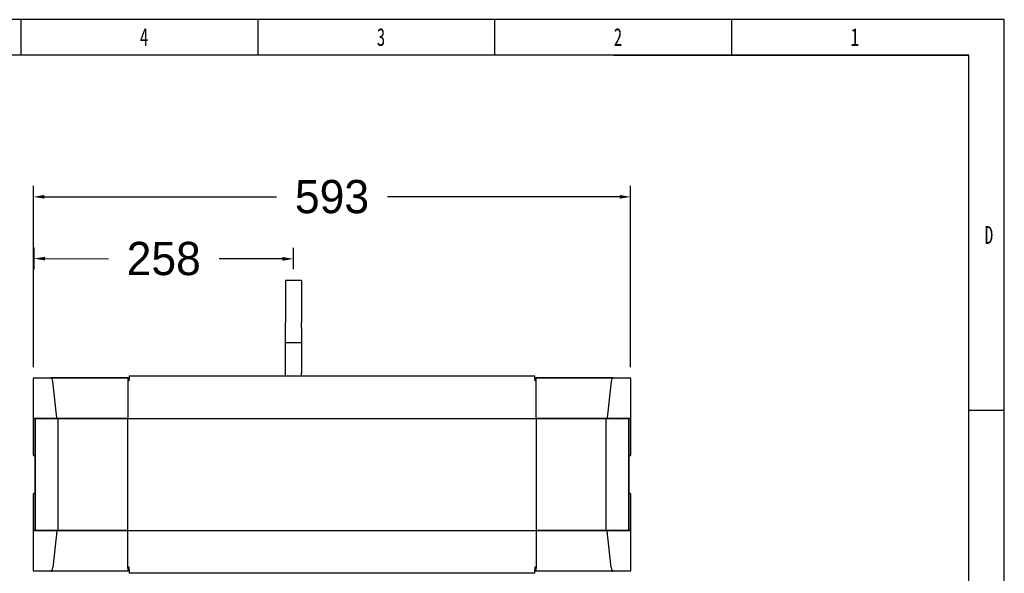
# Model space of a CAD drawing. Header units: millimetres. Extents: x -530 to 1563, y -566 to 914.
# Tile 15 of 15: x 586 to 1563, y 365 to 914. Entities that reach past the tile are written whole.
import ezdxf

# ---------------------------------------------------------------- set-up
doc = ezdxf.new("R2010")
doc.units = ezdxf.units.MM
doc.styles.add('样式 1', font='SimSun.ttf', dxfattribs={"width": 0.7, "height": 2.5})
doc.dimstyles.get("Standard").update_dxf_attribs({"dimtxt": 33, "dimasz": 11, "dimexe": 11, "dimexo": 11, "dimgap": 11, "dimtad": 0, "dimtih": 1, "dimtoh": 1, "dimdsep": 46, "dimtxsty": 'Standard', "dimcen": 0.09, "dimadec": 0, "dimazin": 0, "dimtfac": 1, "dimtofl": 0, "dimtmove": 0, "dimatfit": 3, "dimfxl": 0, "dimtolj": 1, "dimtzin": 0, "dimarcsym": 0})

# ---------------------------------------------------------------- blocks, each defined once
blk = doc.blocks.new('图框')
at = {"lineweight": -3}
for p, q in [((2267.3, 1603.2), (0, 1603.2)), ((1210, 1565), (1210, 1603.2)), ((1464.8, 1565), (1464.8, 1603.2)), ((1719.6, 1565), (1719.6, 1603.2)), ((1974.4, 1565), (1974.4, 1603.2)), ((2267.3, 0), (2267.3, 1603.2)), ((2229.1, 1565), (38.2, 1565)), ((1847.4, 1565), (2229.1, 1565)), ((2229.1, 38.2), (2229.1, 1565)), ((2229.1, 1183.3), (2267.3, 1183.3))]:
    blk.add_line(p, q, dxfattribs=at)
at = {"lineweight": -3, "char_height": 19.085, "attachment_point": 1, "style": '样式 1'}
for s, insert, width in [('{\\fSimSun|b0|i0|c134|p2;4}', (1337.7, 1594.1), 9.306), ('{\\fSimSun|b0|i0|c134|p2;3}', (1592.5, 1594.1), 7.98), ('{\\fSimSun|b0|i0|c134|p2;2}', (1847.3, 1594.1), 9.306), ('{\\fSimSun|b0|i0|c134|p2;1}', (2102.1, 1594.1), 5.899), ('{\\fSimSun|b0|i0|c134|p2;D}', (2246.3, 1381.3), 9.036)]:
    blk.add_mtext(s, dxfattribs=dict(at, insert=insert, width=width))
blk = doc.blocks.new('*D3')
at = {"color": 0, "lineweight": -2}
for p, q in [((301.62, 614.08), (542.77, 614.08)), ((531.77, 603.08), (531.77, 329.48)), ((531.77, 0.88), (531.77, 274.48)), ((845.37, -10.12), (520.77, -10.12))]:
    blk.add_line(p, q, dxfattribs=at)
at = {"color": 0, "lineweight": 18}
for points in [[(529.94, 603.08), (533.6, 603.08), (531.77, 614.08)], [(529.94, 0.88), (533.6, 0.88), (531.77, -10.12)]]:
    blk.add_solid(points, dxfattribs=at)
at = {"layer": 'Defpoints', "color": 0, "lineweight": 18}
for p in [(290.62, 614.08), (531.77, -10.12), (856.37, -10.12)]:
    blk.add_point(p, dxfattribs=at)
at = {"color": 0, "lineweight": 18, "insert": (531.77, 301.98), "char_height": 33, "attachment_point": 5}
blk.add_mtext('\\A1;625', dxfattribs=at)
blk = doc.blocks.new('*D5')
at = {"color": 0, "lineweight": -2}
for p, q in [((599.37, 569.49), (599.37, 749.67)), ((1192.37, 569.49), (1192.37, 749.67)), ((610.37, 738.67), (840.87, 738.67)), ((1181.37, 738.67), (950.87, 738.67))]:
    blk.add_line(p, q, dxfattribs=at)
at = {"color": 0, "lineweight": 18}
for points in [[(610.37, 740.5), (610.37, 736.84), (599.37, 738.67)], [(1181.37, 740.5), (1181.37, 736.84), (1192.37, 738.67)]]:
    blk.add_solid(points, dxfattribs=at)
at = {"layer": 'Defpoints', "color": 0, "lineweight": 18}
for p in [(1192.37, 738.67), (599.37, 558.49), (1192.37, 558.49)]:
    blk.add_point(p, dxfattribs=at)
at = {"color": 0, "lineweight": 18, "insert": (895.87, 738.67), "char_height": 33, "attachment_point": 5}
blk.add_mtext('\\A1;593', dxfattribs=at)
blk = doc.blocks.new('*D6')
at = {"color": 0, "lineweight": -2}
for p, q in [((599.98, 667.02), (600.01, 688.36)), ((857.53, 666.74), (857.56, 688.08)), ((610.99, 677.35), (673.77, 677.28)), ((846.55, 677.09), (783.77, 677.16))]:
    blk.add_line(p, q, dxfattribs=at)
at = {"color": 0, "lineweight": 18}
for points in [[(611, 679.18), (610.99, 675.51), (599.99, 677.36)], [(846.55, 678.92), (846.54, 675.26), (857.55, 677.08)]]:
    blk.add_solid(points, dxfattribs=at)
at = {"layer": 'Defpoints', "color": 0, "lineweight": 18}
for p in [(599.99, 677.36), (599.97, 656.02), (857.52, 655.74)]:
    blk.add_point(p, dxfattribs=at)
at = {"color": 0, "lineweight": 18, "insert": (728.77, 677.22), "char_height": 33, "attachment_point": 5}
blk.add_mtext('\\A1;258', dxfattribs=at)

msp = doc.modelspace()

# ---------------------------------------------------------------- linework, layer by layer
for p, q in [((865.522, 655.741), (849.522, 655.741)), ((849.522, 655.741), (849.522, 613.991)), ((865.522, 655.741), (865.522, 613.991)), ((849.522, 608.991), (849.522, 613.991)), ((849.522, 593.991), (849.522, 608.991)), ((865.522, 608.991), (865.522, 613.991)), ((865.522, 608.991), (865.522, 593.991)), ((849.522, 593.991), (865.522, 593.991)), ((849.522, 563.991), (849.522, 593.991)), ((849.522, 593.991), (865.522, 593.991)), ((865.522, 593.991), (865.522, 563.991)), ((599.372, 519.173), (599.372, 558.491)), ((599.372, 519.173), (599.372, 558.491)), ((599.869, 558.991), (616.81, 558.991)), ((599.872, 558.991), (617.339, 558.991)), ((617.339, 558.991), (693.072, 558.991)), ((693.072, 558.991), (617.343, 558.991)), ((693.072, 558.991), (693.072, 558.994)), ((693.072, 558.994), (694.422, 558.994)), ((693.072, 558.991), (693.772, 558.991)), ((693.072, 558.991), (693.072, 555.423)), ((693.772, 556.991), (693.772, 558.991)), ((694.422, 560.991), (1097.422, 560.991)), ((694.422, 560.991), (694.422, 557.216)), ((694.422, 560.991), (1097.422, 560.991)), ((849.522, 560.991), (849.522, 563.991)), ((865.522, 560.991), (865.522, 563.991)), ((1097.422, 557.216), (1097.422, 560.991)), ((1097.422, 558.991), (1098.672, 558.991)), ((1174.401, 558.991), (1098.672, 558.991)), ((1098.672, 555.423), (1098.672, 558.991)), ((1098.672, 558.991), (1174.406, 558.991)), ((1174.406, 558.991), (1191.872, 558.991)), ((1174.934, 558.991), (1191.876, 558.991)), ((1192.372, 558.491), (1192.372, 519.173)), ((1192.372, 558.491), (1192.372, 519.173)), ((622.523, 519.24), (618.569, 555.347)), ((694.424, 555.991), (693.072, 555.991)), ((694.422, 555.979), (693.072, 555.979)), ((693.072, 555.423), (693.072, 519.316)), ((693.073, 556.991), (694.424, 556.991)), ((694.422, 555.979), (694.422, 557.216)), ((1097.422, 557.216), (1097.422, 555.979)), ((1098.673, 555.979), (1097.422, 555.979)), ((1098.672, 519.316), (1098.672, 555.423)), ((1173.175, 555.347), (1169.221, 519.24)), ((599.372, 482.227), (599.372, 519.173)), ((599.372, 482.223), (599.372, 519.169)), ((599.869, 518.673), (622.869, 518.673)), ((622.872, 518.673), (599.872, 518.673)), ((622.872, 518.673), (693.072, 518.673)), ((693.072, 518.673), (622.872, 518.673)), ((624.15, 518.673), (693.072, 518.673)), ((693.072, 519.316), (693.072, 518.673)), ((693.072, 518.173), (693.072, 518.673)), ((693.076, 518.692), (1098.672, 518.692)), ((1098.672, 518.673), (1098.672, 519.316)), ((1098.672, 518.673), (1167.594, 518.673)), ((1098.672, 518.673), (1098.672, 518.173)), ((1168.872, 518.673), (1098.672, 518.673)), ((1191.872, 518.673), (1168.872, 518.673)), ((1168.876, 518.673), (1191.876, 518.673)), ((1192.372, 519.173), (1192.372, 482.227)), ((1192.372, 519.169), (1192.372, 482.223)), ((601.172, 518.173), (601.172, 407.809)), ((601.172, 407.809), (601.172, 518.173)), ((623.801, 407.809), (623.801, 518.173)), ((693.072, 407.809), (693.072, 518.173)), ((1098.672, 518.173), (1098.672, 407.809)), ((1167.944, 407.809), (1167.944, 518.173)), ((1190.572, 407.809), (1190.572, 518.173)), ((1190.572, 518.173), (1190.572, 407.809)), ((600.672, 481.727), (599.872, 481.727)), ((1191.872, 481.727), (1191.072, 481.727)), ((599.372, 406.813), (599.372, 443.76)), ((599.372, 406.809), (599.372, 443.756)), ((599.872, 444.256), (600.672, 444.256)), ((1191.072, 444.256), (1191.872, 444.256)), ((1192.372, 443.76), (1192.372, 406.813)), ((1192.372, 443.756), (1192.372, 406.809)), ((599.372, 367.491), (599.372, 406.809)), ((599.372, 367.491), (599.372, 406.809)), ((622.869, 407.309), (599.869, 407.309)), ((599.872, 407.309), (622.872, 407.309)), ((622.523, 406.742), (618.569, 370.635)), ((622.872, 407.309), (693.072, 407.309)), ((693.072, 407.309), (624.15, 407.309)), ((693.072, 407.309), (693.072, 407.809)), ((693.072, 407.309), (693.072, 406.666)), ((693.072, 370.559), (693.072, 406.666)), ((1098.672, 407.29), (693.076, 407.29)), ((1098.672, 407.809), (1098.672, 407.309)), ((1167.594, 407.309), (1098.672, 407.309)), ((1098.672, 407.309), (1168.872, 407.309)), ((1098.672, 406.666), (1098.672, 407.309)), ((1098.672, 407.309), (1168.872, 407.309)), ((1098.672, 406.666), (1098.672, 370.559)), ((1168.872, 407.309), (1191.872, 407.309)), ((1191.876, 407.309), (1168.876, 407.309)), ((1173.175, 370.635), (1169.221, 406.742)), ((1192.372, 406.809), (1192.372, 367.491)), ((1192.372, 406.809), (1192.372, 367.491)), ((616.81, 366.991), (599.869, 366.991)), ((617.339, 366.991), (599.872, 366.991)), ((693.072, 366.991), (617.339, 366.991)), ((693.072, 366.991), (617.343, 366.991)), ((694.422, 370.991), (693.072, 370.991)), ((693.072, 370.559), (693.072, 366.991)), ((694.424, 369.991), (693.072, 369.991)), ((694.424, 368.991), (693.073, 368.991)), ((693.772, 366.994), (693.772, 368.991)), ((694.423, 366.994), (693.772, 366.994)), ((694.422, 368.767), (694.422, 370.991)), ((694.422, 368.767), (694.422, 364.991)), ((1097.422, 364.991), (694.422, 364.991)), ((1097.422, 364.991), (694.422, 364.991)), ((1097.422, 370.991), (1097.422, 368.767)), ((1098.673, 370.991), (1097.422, 370.991)), ((1097.422, 364.991), (1097.422, 368.767)), ((1098.672, 366.991), (1097.422, 366.991)), ((1098.672, 366.991), (1098.672, 370.559)), ((1174.401, 366.991), (1098.672, 366.991)), ((1174.406, 366.991), (1098.672, 366.991)), ((1191.872, 366.991), (1174.406, 366.991)), ((1191.876, 366.991), (1174.934, 366.991))]:
    msp.add_line(p, q)
for centre, start, end in [((599.872, 558.491), 90, 180), ((1191.872, 558.491), 0, 90), ((599.872, 519.173), 180, 270), ((600.672, 518.173), 0, 90), ((1191.072, 518.173), 90, 180), ((1191.872, 519.173), 270, 0), ((599.872, 482.227), 180, 270), ((600.672, 481.227), 0, 90), ((1191.072, 481.227), 90, 180), ((1191.872, 482.227), 270, 0), ((599.872, 443.756), 90, 180), ((600.672, 444.756), 270, 0), ((1191.072, 444.756), 180, 270), ((1191.872, 443.756), 0, 90), ((599.872, 406.809), 90, 180), ((600.672, 407.809), 270, 0), ((1191.072, 407.809), 180, 270), ((1191.872, 406.809), 0, 90), ((599.872, 367.491), 180, 270), ((1191.872, 367.491), 270, 0)]:
    msp.add_arc(centre, 0.5, start, end)
for centre, start_param, end_param in [((616.806, 553.991), 4.9870102, 6.2810037), ((1174.938, 553.991), 0.0021816, 1.2961751), ((616.806, 371.991), 3.1437743, 4.4377677), ((1174.938, 371.991), 1.8454176, 3.139411)]:
    msp.add_ellipse(centre, major_axis=(0, 5), ratio=0.3663169, start_param=start_param, end_param=end_param)

# ---------------------------------------------------------------- block references
at = {"xscale": 0.9233813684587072, "yscale": 0.9233813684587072, "zscale": 0.9233813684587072}
msp.add_blockref('图框', (-530.164, -565.846), dxfattribs=at)

# ---------------------------------------------------------------- dimensions: what is measured, and where the dimension line sits
at = {"lineweight": 18}
dim = msp.add_aligned_dim(p1=(599.372, 558.491), p2=(1192.372, 558.491), distance=180.179, dimstyle='Standard', dxfattribs=at)
dim.commit()
dim.dimension.update_dxf_attribs({"geometry": '*D5', "text_midpoint": (895.872, 738.67)})
dim = msp.add_aligned_dim(p1=(857.522, 655.741), p2=(599.971, 656.021), distance=-21.337, text='258', dimstyle='Standard', dxfattribs=at)
dim.commit()
dim.dimension.update_dxf_attribs({"geometry": '*D6', "text_midpoint": (728.77, 677.218)})
dim = msp.add_linear_dim(base=(531.769, -10.122), p1=(290.618, 614.081), p2=(856.372, -10.122), angle=90, text='625', dimstyle='Standard', dxfattribs=at)
dim.commit()
dim.dimension.update_dxf_attribs({"geometry": '*D3', "text_midpoint": (531.769, 301.98)})

doc.saveas('drawing.dxf')
